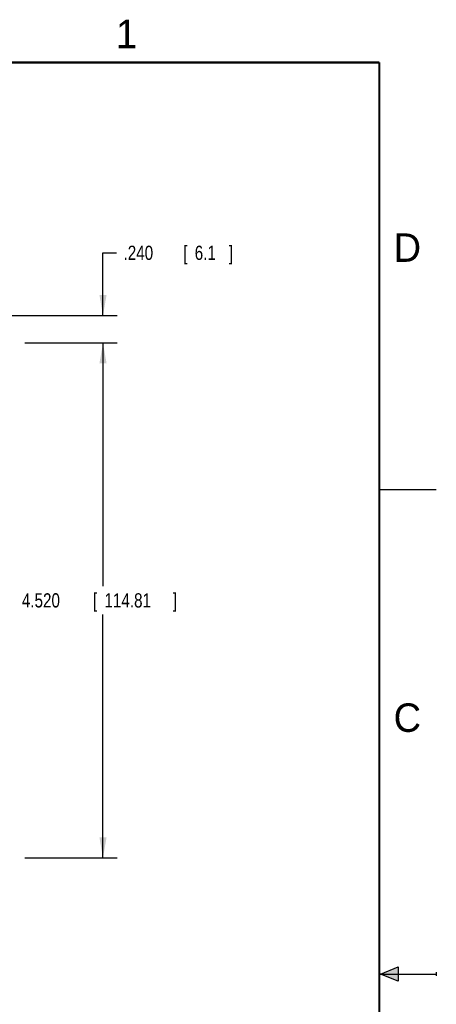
# Model space of a CAD drawing. Header units: inches. Extents: x 0 to 22, y 0 to 17.
# Tile 36 of 36: x 18.3 to 22, y 8.2 to 16.9. Entities that reach past the tile are written whole.
import ezdxf

# ---------------------------------------------------------------- set-up
doc = ezdxf.new("R2010")
doc.units = ezdxf.units.IN
doc.header["$LTSCALE"] = 1.21
doc.header["$MEASUREMENT"] = 0
doc.layers.get('0').update_dxf_attribs({"linetype": 'CONTINUOUS'})
doc.layers.add('DIMENSIONS', color=7, linetype='CONTINUOUS')
doc.styles.get("Standard").update_dxf_attribs({"font": 'txt', "width": 0.8})
doc.dimstyles.new('DIMSTYLE_1', dxfattribs={"dimtxt": 0.125, "dimasz": 0.18, "dimexe": 0.18, "dimexo": 0.0625, "dimgap": 0.09, "dimtad": 0, "dimtih": 1, "dimtoh": 1, "dimdec": 3, "dimzin": 4, "dimdsep": 46, "dimtxsty": 'STANDARD', "dimblk": '_FILLED', "dimblk1": '_FILLED', "dimblk2": '_FILLED', "dimcen": 0.09, "dimadec": 0, "dimazin": 0, "dimtp": 0.01, "dimtm": 0.01, "dimtfac": 1, "dimtdec": 3, "dimtofl": 0, "dimtmove": 0, "dimatfit": 3, "dimldrblk": '_FILLED', "dimfxl": 1, "dimtolj": 1, "dimtzin": 4, "dimarcsym": 0})

# ---------------------------------------------------------------- blocks, each defined once
blk = doc.blocks.new('_FILLED')
at = {"color": 0, "linetype": 'BYBLOCK'}
blk.add_solid([(0, 0), (-1, 0.174), (-1, -0.174)], dxfattribs=at)
blk = doc.blocks.new('*D0')
at = {"layer": 'DIMENSIONS', "color": 2, "linetype": 'CONTINUOUS'}
for p, q in [((18.3868, 14.0392), (19.1993, 14.0392)), ((19.0743, 14.0392), (19.0743, 11.9042)), ((19.0743, 9.5192), (19.0743, 11.6542)), ((18.3868, 9.5192), (19.1993, 9.5192))]:
    blk.add_line(p, q, dxfattribs=at)
at = {"layer": 'DIMENSIONS', "color": 2, "linetype": 'CONTINUOUS', "xscale": 0.18, "yscale": 0.18, "zscale": 0.18}
for p, rotation in [((19.0743, 14.0392), 90), ((19.0743, 9.5192), 270)]:
    blk.add_blockref('_FILLED', p, dxfattribs=dict(at, rotation=rotation))
at = {"layer": 'DIMENSIONS', "color": 2, "linetype": 'CONTINUOUS', "width": 0.8}
for s, p in [('4.520', (18.3618, 11.7167)), ('[', (18.9868, 11.7167)), ('114.81', (19.0868, 11.7167)), (']', (19.6868, 11.7167))]:
    blk.add_text(s, height=0.125, dxfattribs=at).set_placement(p)
blk = doc.blocks.new('*D3')
at = {"layer": 'DIMENSIONS', "color": 2, "linetype": 'CONTINUOUS'}
for p, q in [((19.0743, 14.2792), (19.0743, 14.8292)), ((19.0743, 14.8292), (19.1918, 14.8292)), ((18.0688, 14.2792), (19.1993, 14.2792)), ((18.3868, 14.0392), (19.1993, 14.0392)), ((19.0743, 14.0392), (19.0743, 13.6792))]:
    blk.add_line(p, q, dxfattribs=at)
at = {"layer": 'DIMENSIONS', "color": 2, "linetype": 'CONTINUOUS', "xscale": 0.18, "yscale": 0.18, "zscale": 0.18}
for p, rotation in [((19.0743, 14.2792), 270), ((19.0743, 14.0392), 90)]:
    blk.add_blockref('_FILLED', p, dxfattribs=dict(at, rotation=rotation))
at = {"layer": 'DIMENSIONS', "color": 2, "linetype": 'CONTINUOUS', "width": 0.8}
for s, p in [('.240', (19.2543, 14.7667)), ('[', (19.7793, 14.7667)), ('6.1', (19.8793, 14.7667)), (']', (20.1793, 14.7667))]:
    blk.add_text(s, height=0.125, dxfattribs=at).set_placement(p)

msp = doc.modelspace()

# ---------------------------------------------------------------- hatches: boundary and pattern name
at = {"linetype": 'CONTINUOUS'}
msp.add_hatch(color=2, dxfattribs=at).paths.add_polyline_path([(21.6663, 8.5625), (21.6663, 8.4375), (21.51, 8.5)])

# ---------------------------------------------------------------- linework, layer by layer
at = {"color": 2, "linetype": 'CONTINUOUS'}
for p, q in [((22, 12.75), (21.5, 12.75)), ((21.51, 8.5), (21.6663, 8.5625)), ((21.6663, 8.5625), (21.6663, 8.4375)), ((21.51, 8.5), (22, 8.5)), ((21.6663, 8.4375), (21.51, 8.5)), ((22, 8.515), (22, 8.485))]:
    msp.add_line(p, q, dxfattribs=at)
at = {"color": 7, "linetype": 'CONTINUOUS', "const_width": 0.02}
for points in [[(21.5, 16.5), (0.5, 16.5)], [(21.5, 0.5), (21.5, 16.5)]]:
    msp.add_lwpolyline(points, dxfattribs=at)

# ---------------------------------------------------------------- texts
at = {"color": 2, "linetype": 'CONTINUOUS'}
for s, p in [('1', (19.1875, 16.625)), ('D', (21.625, 14.75)), ('C', (21.625, 10.625))]:
    msp.add_text(s, height=0.25, dxfattribs=at).set_placement(p)

# ---------------------------------------------------------------- dimensions: what is measured, and where the dimension line sits
at = {"layer": 'DIMENSIONS', "color": 2, "linetype": 'CONTINUOUS'}
for p1, angle, picture, middle in [((18.0688, 14.2792), 270, '*D3', (19.7668, 14.8292)), ((18.3868, 9.5192), 90, '*D0', (19.0743, 11.7792))]:
    dim = msp.add_linear_dim(base=(19.0743, 14.0392), p1=p1, p2=(18.3868, 14.0392), angle=angle, dimstyle='DIMSTYLE_1', dxfattribs=at)
    dim.commit()
    dim.dimension.update_dxf_attribs({"geometry": picture, "text_midpoint": middle, "dimtype": 160})

doc.saveas('drawing.dxf')
